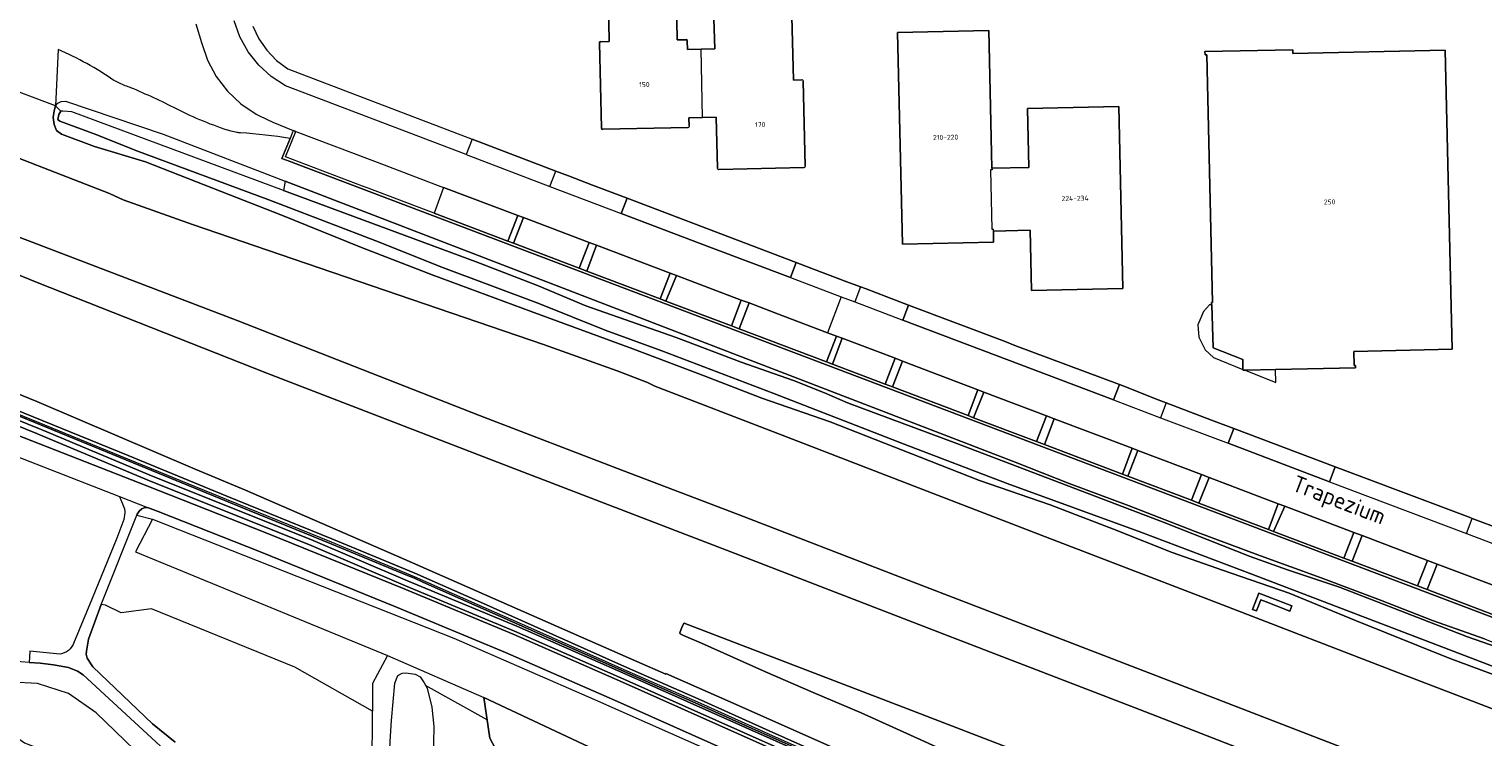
# Model space of a CAD drawing. Header units: metres. Extents: x 92650 to 117222, y 425801 to 461092.
# Tile 9 of 146: x 114394 to 114660, y 426306 to 426436. Entities that reach past the tile are written whole.
import ezdxf
from ezdxf.enums import TextEntityAlignment as Align

# ---------------------------------------------------------------- set-up
doc = ezdxf.new("R2010")
doc.units = ezdxf.units.M
for name, color, linetype, lineweight in [('B-WE-GR-BEPLANTING_CULTUUR_BOSPLANTSOEN-GV', 253, 'CONTINUOUS', 15), ('B-WE-GR-BEPLANTING_CULTUUR_HEESTERS-GV', 253, 'CONTINUOUS', 15), ('B-WE-GR-GROENVOORZIENING-GV', 253, 'CONTINUOUS', 15), ('B-WE-GR-HAAG-GV', 253, 'CONTINUOUS', 15), ('B-WE-IE-TERREINAFSCHEIDING_KUNSTMATIG_HEKWERK-G', 253, 'IE-TERREINAFSCHEIDING_KUNSTMATIG-SO', 15), ('B-WE-IE-TERREINAFSCHEIDING_KUNSTMATIG_MUUR-GV', 253, 'CONTINUOUS', 15), ('B-WE-KW-KUNSTWERK_GELUIDSWERING_SCHERM-G', 253, 'CONTINUOUS', 15), ('B-WE-OG-BEBOUWING-GV', 253, 'CONTINUOUS', 15), ('B-WE-OG-BEBOUWING-T18', 253, 'CONTINUOUS', 15), ('B-WE-OG-BEBOUWING_OVERBOUWING-GV', 253, 'CONTINUOUS', 15), ('B-WE-OG-TERREIN_BEGROEID-GV', 253, 'CONTINUOUS', 15), ('B-WE-OG-TERREIN_ERF-GV', 253, 'CONTINUOUS', 15), ('B-WE-OG-TERREIN_OEVER-GV', 253, 'CONTINUOUS', 15), ('B-WE-OG-TOPOGRAFIE-T18', 7, 'CONTINUOUS', 15), ('B-WE-OG-WATER-GV', 253, 'CONTINUOUS', 15), ('B-WE-VH-GESLOTENVERHARDING-GV', 253, 'CONTINUOUS', 15), ('B-WE-VH-GESLOTENVERHARDING_ASFALT-GV', 253, 'CONTINUOUS', 15), ('B-WE-VH-ONVERHARD_ZAND-GV', 253, 'CONTINUOUS', 15), ('B-WE-VH-OPENVERHARDING-GV', 253, 'CONTINUOUS', 15), ('B-WE-VH-OPENVERHARDING_BETONSTRAATSTEEN-GV', 253, 'CONTINUOUS', 15), ('B-WE-VH-OPENVERHARDING_STRAATBAKSTEEN-GV', 253, 'CONTINUOUS', 15), ('B-WE-VH-OPENVERHARDING_TEGEL-GV', 253, 'CONTINUOUS', 15)]:
    doc.layers.add(name, color=color, linetype=linetype, lineweight=lineweight)
doc.styles.add('NLCS-ISO-M200-T18', font='NLCS-ISO.ttf', dxfattribs={"height": 0.36})
doc.linetypes.add('IE-TERREINAFSCHEIDING_KUNSTMATIG-SO', pattern='A,4,[82,NLCS.SHX,S=0.75,R=90,X=0,Y=0],4,-2', length=10)

msp = doc.modelspace()

# ---------------------------------------------------------------- linework, layer by layer
at = {"layer": 'B-WE-GR-BEPLANTING_CULTUUR_BOSPLANTSOEN-GV', "transparency": 33554687, "flags": 128}
msp.add_lwpolyline([(114532.46, 426287.585), (114476.964, 426313.632), (114478.043, 426306.249), (114481.278, 426300.194), (114502.901, 426290.96), (114526.736, 426280.783), (114529.251, 426283.771)], close=True, dxfattribs=at)
at = {"layer": 'B-WE-GR-BEPLANTING_CULTUUR_HEESTERS-GV', "transparency": 33554687, "flags": 128}
for points in [[(114482.347, 426396.684), (114484.208, 426401.363), (114483.162, 426401.758), (114481.358, 426397.059)], [(114510.204, 426386.124), (114512.142, 426390.791), (114511, 426391.223), (114509.182, 426386.512)], [(114540.655, 426374.581), (114542.437, 426379.321), (114541.395, 426379.717), (114539.577, 426374.989)], [(114566.456, 426364.8), (114568.33, 426369.495), (114567.23, 426369.912), (114565.448, 426365.182)], [(114594.654, 426354.11), (114596.436, 426358.828), (114595.432, 426359.209), (114593.65, 426354.491)], [(114621.274, 426344.019), (114623.328, 426348.622), (114622.132, 426349.076), (114620.315, 426344.382)]]:
    msp.add_lwpolyline(points, close=True, dxfattribs=at)
at = {"layer": 'B-WE-GR-GROENVOORZIENING-GV', "transparency": 33554687, "flags": 128}
for points in [[(114666.833, 426315.875), (114653.356, 426320.866), (114636.26, 426327.719), (114624.089, 426332.7), (114611.929, 426336.946), (114602.704, 426340.183), (114592.029, 426344.427), (114580.458, 426348.867), (114567.542, 426353.324), (114556.672, 426357.583), (114540.26, 426364.038), (114527.74, 426368.386), (114517.19, 426372.43), (114504.178, 426377.36), (114485.57, 426384.18), (114467.526, 426390.94), (114454.605, 426395.934), (114439.852, 426401.901), (114428.975, 426406.121), (114415.097, 426411.539), (114405.82, 426414.369), (114399.749, 426416.6), (114398.862, 426417.309), (114398.418, 426418.398), (114398.226, 426419.68), (114398.412, 426420.857), (114398.685, 426421.826), (114382.581, 426427.81)], [(114380.734, 426416.536), (114408.538, 426405.76), (114411.059, 426404.611), (114423.721, 426400.113), (114442.013, 426393.81), (114487.864, 426378.152), (114501.296, 426373.363), (114506.849, 426371.223), (114508.173, 426370.535), (114530.646, 426361.94), (114556.352, 426351.957), (114580.381, 426342.704), (114611.918, 426330.592), (114643.777, 426318.286), (114666.495, 426309.579)], [(114738.004, 426264.306), (114711.847, 426274.427), (114678.82, 426287.195), (114645.609, 426299.936), (114610.191, 426313.657), (114582.025, 426324.526), (114552.904, 426335.719), (114523.624, 426347.02), (114502.154, 426355.226), (114476.146, 426365.203), (114431.851, 426382.562), (114388.977, 426398.958)], [(114386.9, 426392.947), (114395.344, 426389.531), (114437.316, 426372.921), (114479.462, 426356.665), (114522.113, 426340.264), (114561.779, 426324.933), (114596.765, 426311.468), (114639.031, 426295.031), (114683.772, 426277.81), (114723.443, 426262.542), (114730.075, 426259.417), (114736.56, 426256.491)], [(114667.163, 426234.182), (114658.581, 426240.505), (114649.908, 426246.766), (114639.974, 426253.566), (114629.916, 426260.013), (114617.326, 426267.614), (114606.878, 426273.553), (114596.332, 426279.032), (114584.818, 426284.717), (114569.214, 426291.928), (114555.771, 426297.966), (114542.273, 426303.874), (114521.538, 426313.027), (114510.227, 426318.018), (114510.181, 426317.916), (114504.901, 426320.242), (114462.375, 426338.926), (114433.417, 426351.569), (114424.189, 426355.369), (114395.276, 426367.746), (114374.154, 426376.38)], [(114376.689, 426369.405), (114395.383, 426361.83), (114395.952, 426361.6), (114396.213, 426361.491), (114416.158, 426353.132), (114444.94, 426341.619), (114462.629, 426334.087), (114482.572, 426325.763), (114502.517, 426317.024), (114541.184, 426299.761), (114577.49, 426283.344), (114579.155, 426282.515), (114579.601, 426283.411), (114577.919, 426284.248), (114541.594, 426300.673), (114502.921, 426317.938), (114482.966, 426326.683), (114463.017, 426335.009), (114445.322, 426342.543), (114416.537, 426354.058), (114396.333, 426362.524), (114395.759, 426362.757), (114377.069, 426370.33)], [(114389.379, 426367.105), (114411.944, 426357.869), (114429.976, 426350.477), (114449.141, 426342.648), (114464.337, 426336.365), (114476.315, 426331.06), (114486.134, 426326.688), (114502.629, 426319.346), (114516.652, 426313.169), (114529.11, 426307.563), (114547.389, 426299.434), (114557.952, 426294.773), (114570.335, 426289.18), (114587.421, 426281.119), (114596.734, 426276.319), (114609.912, 426269.139), (114620.996, 426262.682), (114632.573, 426255.524), (114643.136, 426248.582), (114651.826, 426242.603), (114661.125, 426235.803)], [(114676.567, 426264.517), (114643.231, 426277.319), (114600.816, 426293.69), (114555.183, 426311.276), (114513.544, 426327.256), (114513.513, 426327.244), (114513.475, 426327.208), (114513.214, 426326.633), (114512.782, 426325.459), (114512.832, 426325.314), (114513.43, 426324.995), (114516.747, 426323.585), (114528.418, 426318.355), (114537.112, 426314.576), (114545.913, 426310.838), (114557.446, 426305.612), (114576.258, 426297.012), (114589.171, 426290.95), (114596.864, 426287.108), (114611.629, 426279.395), (114625.331, 426271.609), (114638.29, 426263.537), (114650.398, 426255.594), (114663.514, 426246.266)]]:
    msp.add_lwpolyline(points, dxfattribs=at)
msp.add_lwpolyline([(114619.885, 426331.14), (114618.943, 426331.514), (114618.156, 426329.475), (114617.436, 426329.769), (114618.58, 426332.743), (114624.625, 426330.398), (114624.253, 426329.464)], close=True, dxfattribs=at)
at = {"layer": 'B-WE-GR-HAAG-GV', "transparency": 33554687, "flags": 128}
msp.add_lwpolyline([(114376.689, 426369.405), (114395.383, 426361.83), (114395.952, 426361.6), (114396.213, 426361.491), (114416.158, 426353.132), (114444.94, 426341.619), (114462.629, 426334.087), (114482.572, 426325.763), (114502.517, 426317.024), (114541.184, 426299.761), (114577.49, 426283.344), (114579.155, 426282.515), (114579.601, 426283.411), (114577.919, 426284.248), (114541.594, 426300.673), (114502.921, 426317.938), (114482.966, 426326.683), (114463.017, 426335.009), (114445.322, 426342.543), (114416.537, 426354.058), (114396.333, 426362.524), (114395.759, 426362.757), (114377.069, 426370.33)], dxfattribs=at)
at = {"layer": 'B-WE-IE-TERREINAFSCHEIDING_KUNSTMATIG_HEKWERK-G', "transparency": 33554687, "flags": 128}
msp.add_lwpolyline([(114531.41, 426280.29), (114526.736, 426280.783), (114502.901, 426290.96), (114481.278, 426300.194), (114478.043, 426306.249), (114477.561, 426309.549), (114466.296, 426315.849)], dxfattribs=at)
at = {"layer": 'B-WE-IE-TERREINAFSCHEIDING_KUNSTMATIG_MUUR-GV', "transparency": 33554687, "flags": 128}
for points in [[(114661.125, 426235.803), (114651.826, 426242.603), (114643.136, 426248.582), (114632.573, 426255.524), (114620.996, 426262.682), (114609.912, 426269.139), (114596.734, 426276.319), (114587.421, 426281.119), (114570.335, 426289.18), (114557.952, 426294.773), (114547.389, 426299.434), (114529.11, 426307.563), (114516.652, 426313.169), (114502.629, 426319.346), (114486.134, 426326.688), (114476.315, 426331.06), (114464.337, 426336.365), (114449.141, 426342.648), (114429.976, 426350.477), (114411.944, 426357.869), (114389.379, 426367.105)], [(114391.158, 426365.424), (114415.211, 426355.577), (114434.052, 426347.859), (114449.171, 426341.683), (114462.714, 426336.088), (114464.251, 426335.453), (114465.789, 426334.767), (114482.704, 426327.261), (114507.513, 426316.24), (114515.594, 426312.688), (114526.005, 426308.005), (114548.473, 426298.001)]]:
    msp.add_lwpolyline(points, dxfattribs=at)
at = {"layer": 'B-WE-KW-KUNSTWERK_GELUIDSWERING_SCHERM-G', "transparency": 33554687, "flags": 128}
for points in [[(114516.585, 426312.55), (114502.562, 426318.726), (114486.067, 426326.068), (114476.248, 426330.44), (114464.272, 426335.744), (114449.079, 426342.026), (114429.914, 426349.855), (114411.882, 426357.248), (114389.316, 426366.483), (114373.585, 426372.906)], [(114557.885, 426294.154), (114547.323, 426298.814), (114529.043, 426306.944), (114516.585, 426312.55)]]:
    msp.add_lwpolyline(points, dxfattribs=at)
at = {"layer": 'B-WE-OG-BEBOUWING-GV', "transparency": 33554687, "flags": 128}
for points in [[(114491.951, 426462.145), (114515.938, 426462.722), (114516.515, 426437.732), (114518.994, 426437.789), (114519.133, 426432.194), (114516.634, 426432.132)], [(114516.926, 426419.685), (114519.425, 426419.744), (114519.646, 426410.418), (114519.575, 426410.347), (114519.803, 426410.118), (114519.868, 426410.18), (114535.413, 426410.545), (114535.486, 426410.477), (114535.705, 426410.712), (114535.637, 426410.777), (114535.276, 426426.326), (114535.344, 426426.399), (114535.11, 426426.617), (114535.042, 426426.544), (114533.506, 426426.502), (114533.235, 426438.103)], [(114569.803, 426410.391), (114569.23, 426435.575), (114552.541, 426435.182), (114553.431, 426396.505), (114570.106, 426396.896), (114570.062, 426398.915), (114570.057, 426399.275)], [(114570.062, 426398.915), (114576.77, 426399.064), (114577.051, 426388.053), (114593.704, 426388.438), (114592.958, 426421.707), (114576.279, 426421.337), (114576.518, 426410.54), (114569.803, 426410.391), (114569.812, 426410.117), (114569.543, 426410.111), (114569.788, 426399.268), (114570.057, 426399.275)]]:
    msp.add_lwpolyline(points, dxfattribs=at)
for points in [[(114512.295, 426433.839), (114512.064, 426444.231), (114499.638, 426443.98), (114499.87, 426433.549), (114498.333, 426433.516), (114498.262, 426433.587), (114498.037, 426433.363), (114498.11, 426433.294), (114498.456, 426417.736), (114498.388, 426417.662), (114498.624, 426417.446), (114498.691, 426417.52), (114514.234, 426417.869), (114514.301, 426417.8), (114514.522, 426418.025), (114514.455, 426418.098), (114514.418, 426419.625), (114516.926, 426419.685), (114516.634, 426432.132), (114514.15, 426432.071), (114514.103, 426433.658), (114514.171, 426433.731), (114513.939, 426433.947), (114513.871, 426433.878)], [(114624.801, 426431.341), (114624.784, 426432.045), (114608.73, 426431.72), (114608.743, 426431.121), (114609.093, 426431.129), (114610.082, 426385.86), (114609.902, 426385.856), (114609.913, 426385.428), (114610.002, 426385.431), (114610.201, 426377.546), (114615.631, 426375.44), (114615.673, 426373.639), (114615.677, 426373.461), (114616.095, 426373.471), (114621.615, 426373.598), (114636.226, 426373.934), (114636.217, 426374.359), (114635.967, 426374.353), (114635.909, 426376.923), (114653.909, 426377.33), (114652.623, 426432)]]:
    msp.add_lwpolyline(points, close=True, dxfattribs=at)
at = {"layer": 'B-WE-OG-BEBOUWING_OVERBOUWING-GV', "transparency": 33554687, "flags": 128}
for points in [[(114610.201, 426377.546), (114610.002, 426385.431), (114609.541, 426385.415), (114608.445, 426384.211), (114607.427, 426381.747), (114607.593, 426379.523), (114608.774, 426377.228), (114610.26, 426375.804), (114615.673, 426373.639), (114615.631, 426375.44)], [(114621.693, 426371.231), (114621.615, 426373.598), (114616.094, 426373.471)]]:
    msp.add_lwpolyline(points, close=True, dxfattribs=at)
at = {"layer": 'B-WE-OG-TERREIN_BEGROEID-GV', "transparency": 33554687, "flags": 128}
for points in [[(114662.41, 426328.424), (114649.33, 426333.383), (114647.551, 426334.057), (114635.646, 426338.571), (114634.124, 426339.148), (114621.274, 426344.019), (114620.315, 426344.382), (114607.608, 426349.199), (114606.243, 426349.717), (114594.654, 426354.11), (114593.65, 426354.491), (114579.43, 426359.881), (114577.958, 426360.439), (114566.456, 426364.8), (114565.448, 426365.182), (114551.649, 426370.413), (114550.313, 426370.919), (114540.655, 426374.581), (114539.577, 426374.989), (114523.593, 426381.048), (114522.201, 426381.576), (114510.204, 426386.124), (114509.182, 426386.512), (114495.785, 426391.59), (114494.375, 426392.125), (114482.347, 426396.684), (114481.358, 426397.059), (114467.839, 426402.184), (114466.379, 426402.738), (114455.782, 426406.755), (114454.764, 426407.141), (114440.714, 426412.467), (114442.596, 426417.111), (114442.133, 426417.298), (114441.532, 426415.816), (114440.058, 426412.181), (114441.355, 426411.689), (114711.939, 426309.115)], [(114377.069, 426370.33), (114395.759, 426362.757), (114396.333, 426362.524), (114416.537, 426354.058), (114445.322, 426342.543), (114463.017, 426335.009), (114482.966, 426326.683), (114502.921, 426317.938), (114541.594, 426300.673), (114577.919, 426284.248), (114579.601, 426283.411), (114579.155, 426282.515), (114577.49, 426283.344), (114541.184, 426299.761), (114502.517, 426317.024), (114482.572, 426325.763), (114462.629, 426334.087), (114444.94, 426341.619), (114416.158, 426353.132), (114396.213, 426361.491), (114395.952, 426361.6), (114395.383, 426361.83), (114376.689, 426369.405)], [(114376.091, 426367.676), (114415.332, 426352.355), (114437.283, 426343.683), (114462.403, 426333.525), (114482.334, 426325.206), (114502.271, 426316.469), (114540.935, 426299.208)], [(114548.473, 426298.001), (114526.005, 426308.005), (114515.594, 426312.688), (114507.513, 426316.24), (114482.704, 426327.261), (114465.789, 426334.767), (114464.251, 426335.453), (114462.714, 426336.088), (114449.171, 426341.683), (114434.052, 426347.859), (114415.211, 426355.577), (114391.158, 426365.424)], [(114587.729, 426255.021), (114593.783, 426270.399), (114590.109, 426272.34), (114575.663, 426279.528), (114539.435, 426295.91), (114500.794, 426313.161), (114480.897, 426321.88), (114461.013, 426330.179), (114435.926, 426340.323), (114417.411, 426347.638), (114415.463, 426348.402), (114414.896, 426348.337), (114414.464, 426348.158), (114413.944, 426347.745), (114413.589, 426347.142), (114413.533, 426347.001), (114416.373, 426346.251), (114471.477, 426324.533), (114497.186, 426313.27), (114549.032, 426290.339), (114584.934, 426273.587), (114579.685, 426262.906), (114587.349, 426259.676), (114585.968, 426255.637)], [(114416.373, 426346.251), (114413.298, 426340.26), (114459.337, 426321.347), (114476.964, 426313.632), (114532.46, 426287.585), (114529.251, 426283.771), (114531.718, 426282.013), (114533.208, 426280.709), (114534.893, 426280.375), (114536.32, 426280.06), (114541.792, 426278.875), (114579.685, 426262.906)], [(114407.011, 426330.684), (114404.683, 426324.309), (114404.306, 426322.151), (114404.296, 426321.587), (114404.443, 426320.823), (114405.496, 426319.249), (114416.427, 426308.849), (114420.526, 426305.482)], [(114459.345, 426289.241), (114456.5, 426289.965), (114456.599, 426311.143), (114442.414, 426319.19), (114416.201, 426329.891), (114410.643, 426329.144), (114407.823, 426330.554), (114407.011, 426330.684)], [(114492.005, 426271.087), (114492.881, 426273.692), (114493, 426274.56), (114492.907, 426275.001), (114492.566, 426275.474), (114491.899, 426276.016), (114490.669, 426276.44), (114488.975, 426276.858), (114474.752, 426278.971), (114469.987, 426280.274), (114465.392, 426281.865), (114436.12, 426293.427), (114432.586, 426295.059), (114427.504, 426297.864), (114423.916, 426300.196), (114419.4, 426303.36), (114403.701, 426317.779), (114402.685, 426318.471), (114401.036, 426319.129), (114398.327, 426319.646), (114395.864, 426319.957), (114393.869, 426320.05), (114390.838, 426320.306), (114390.706, 426316.44)], [(114459.337, 426321.347), (114456.599, 426316.203), (114456.599, 426311.143)], [(114459.345, 426289.241), (114459.153, 426289.638), (114459.838, 426305.622), (114460.061, 426309.486), (114460.67, 426316.257), (114461.236, 426317.685), (114462, 426318.086), (114462.688, 426318.164), (114464.413, 426317.942), (114465.295, 426317.431), (114466.018, 426316.353), (114466.575, 426315.344), (114467.417, 426311.887), (114467.807, 426308.331), (114467.698, 426302.264), (114468.072, 426294.96), (114467.156, 426288.649)], [(114465.638, 426287.356), (114466.092, 426287.219), (114467.115, 426287.002), (114467.132, 426287.332), (114467.172, 426288.131), (114467.226, 426288.128), (114467.422, 426288.118), (114467.672, 426288.105), (114467.611, 426286.897), (114469.064, 426286.589), (114472.135, 426286.707), (114474.734, 426288.951), (114476.741, 426291.55), (114477.804, 426294.463), (114478.198, 426297.928), (114479.182, 426299.109), (114481.278, 426300.194), (114478.043, 426306.249), (114476.964, 426313.632)]]:
    msp.add_lwpolyline(points, dxfattribs=at)
msp.add_lwpolyline([(114395.373, 426316.225), (114390.706, 426316.44), (114390.478, 426309.732), (114390.677, 426307.993), (114390.934, 426307.242), (114391.457, 426306.482), (114392.986, 426305.356), (114461.059, 426278.96), (114484.471, 426270.032), (114486.122, 426268.445), (114486.544, 426267.7), (114486.585, 426267.465), (114485.963, 426265.537), (114484.473, 426264.248), (114483.829, 426264.231), (114488.741, 426262.403), (114491.339, 426269.106), (114492.005, 426271.087), (114465.417, 426279.071), (114437.416, 426290.332), (114425.534, 426295.265), (114418.361, 426299.053), (114406.092, 426310.87), (114401.035, 426314.378)], close=True, dxfattribs=at)
at = {"layer": 'B-WE-OG-TERREIN_ERF-GV', "transparency": 33554687, "flags": 128}
for points in [[(114533.235, 426438.103), (114533.506, 426426.502), (114535.042, 426426.544), (114535.11, 426426.617), (114535.344, 426426.399), (114535.276, 426426.326), (114535.637, 426410.777), (114535.705, 426410.712), (114535.486, 426410.477), (114535.413, 426410.545), (114519.868, 426410.18), (114519.803, 426410.118), (114519.575, 426410.347), (114519.646, 426410.418), (114519.425, 426419.744), (114516.926, 426419.685), (114514.418, 426419.625), (114514.455, 426418.098), (114514.522, 426418.025), (114514.301, 426417.8), (114514.234, 426417.869), (114498.691, 426417.52), (114498.624, 426417.446), (114498.388, 426417.662), (114498.456, 426417.736), (114498.11, 426433.294), (114498.037, 426433.363), (114498.262, 426433.587), (114498.333, 426433.516), (114499.87, 426433.549), (114499.638, 426443.98)], [(114512.064, 426444.231), (114512.295, 426433.839), (114513.871, 426433.878), (114513.939, 426433.947), (114514.171, 426433.731), (114514.103, 426433.658), (114514.15, 426432.071), (114516.634, 426432.132), (114519.133, 426432.194), (114518.994, 426437.789)], [(114434.745, 426436.343), (114435.853, 426434.046), (114437.308, 426431.951), (114439.072, 426430.11), (114441.103, 426428.567), (114474.809, 426415.704), (114490.083, 426409.876), (114492.414, 426408.986), (114496.825, 426407.316), (114503.117, 426404.926), (114534.016, 426393.188), (114537.209, 426391.975), (114543.296, 426389.657), (114545.781, 426388.72), (114546.79, 426388.339), (114550.561, 426386.903), (114554.544, 426385.393), (114572.191, 426378.703), (114574.009, 426378.012), (114593.084, 426370.862), (114594.669, 426370.268), (114599.674, 426368.268), (114601.644, 426367.52), (114609.943, 426364.37), (114613.979, 426362.844), (114632.491, 426355.844), (114636.406, 426354.364), (114657.003, 426346.614), (114657.57, 426346.402), (114663.107, 426344.327)]]:
    msp.add_lwpolyline(points, dxfattribs=at)
for points in [[(114570.106, 426396.896), (114553.431, 426396.505), (114552.541, 426435.182), (114569.23, 426435.575), (114569.803, 426410.391), (114576.518, 426410.54), (114576.279, 426421.337), (114592.958, 426421.707), (114593.704, 426388.438), (114577.051, 426388.053), (114576.77, 426399.064), (114570.062, 426398.915)], [(114610.002, 426385.431), (114609.913, 426385.428), (114609.902, 426385.856), (114610.082, 426385.86), (114609.093, 426431.129), (114608.743, 426431.121), (114608.73, 426431.72), (114624.784, 426432.045), (114624.801, 426431.341), (114652.623, 426432), (114653.909, 426377.33), (114635.909, 426376.923), (114635.967, 426374.353), (114636.217, 426374.359), (114636.226, 426373.934), (114621.615, 426373.598), (114616.095, 426373.471), (114615.677, 426373.461), (114615.673, 426373.639), (114615.631, 426375.44), (114610.201, 426377.546)]]:
    msp.add_lwpolyline(points, close=True, dxfattribs=at)
at = {"layer": 'B-WE-OG-TERREIN_OEVER-GV', "transparency": 33554687, "flags": 128}
for points in [[(114666.514, 426317.354), (114617.31, 426336.219), (114596.985, 426343.874), (114572.577, 426352.777), (114553.773, 426359.948), (114529.924, 426369.21), (114509.446, 426377.01), (114499.127, 426380.796), (114487.001, 426385.69), (114469.082, 426392.369), (114458.024, 426396.799), (114437.63, 426404.624), (114413.335, 426413.607), (114406.21, 426416.497), (114399.447, 426418.967), (114399.113, 426419.323), (114399.284, 426420.185), (114399.629, 426420.799), (114398.685, 426421.826), (114398.412, 426420.857), (114398.226, 426419.68), (114398.418, 426418.398), (114398.862, 426417.309), (114399.749, 426416.6), (114405.82, 426414.369), (114415.097, 426411.539), (114428.975, 426406.121), (114439.852, 426401.901), (114454.605, 426395.934), (114467.526, 426390.94), (114485.57, 426384.18), (114504.178, 426377.36), (114517.19, 426372.43), (114527.74, 426368.386), (114540.26, 426364.038), (114556.672, 426357.583), (114567.542, 426353.324), (114580.458, 426348.867), (114592.029, 426344.427), (114602.704, 426340.183), (114611.929, 426336.946), (114624.089, 426332.7), (114636.26, 426327.719), (114653.356, 426320.866), (114666.833, 426315.875)], [(114659.838, 426324.391), (114650.3, 426327.762), (114640.818, 426331.461), (114629.96, 426335.558), (114618.847, 426339.562), (114606.919, 426344.005), (114594.875, 426348.686), (114583.897, 426352.785), (114574.034, 426356.667), (114440.657, 426408.007), (114440.342, 426406.345), (114475.559, 426393.259), (114486.757, 426388.943), (114495.564, 426385.243), (114512.071, 426379.445), (114523.989, 426374.944), (114533.55, 426371.589), (114539.204, 426369.352), (114543.404, 426367.528), (114563.368, 426360.075), (114601.277, 426345.641), (114616.956, 426339.413), (114623.802, 426336.967), (114633.282, 426333.824), (114656.725, 426324.733), (114662.122, 426322.838)]]:
    msp.add_lwpolyline(points, dxfattribs=at)
at = {"layer": 'B-WE-OG-WATER-GV', "transparency": 33554687, "flags": 128}
msp.add_lwpolyline([(114662.122, 426322.838), (114656.725, 426324.733), (114633.282, 426333.824), (114623.802, 426336.967), (114616.956, 426339.413), (114601.277, 426345.641), (114563.368, 426360.075), (114543.404, 426367.528), (114539.204, 426369.352), (114533.55, 426371.589), (114523.989, 426374.944), (114512.071, 426379.445), (114495.564, 426385.243), (114486.757, 426388.943), (114475.559, 426393.259), (114440.342, 426406.345), (114401.629, 426420.731), (114399.995, 426420.853), (114399.629, 426420.799), (114399.284, 426420.185), (114399.113, 426419.323), (114399.447, 426418.967), (114406.21, 426416.497), (114413.335, 426413.607), (114437.63, 426404.624), (114458.024, 426396.799), (114469.082, 426392.369), (114487.001, 426385.69), (114499.127, 426380.796), (114509.446, 426377.01), (114529.924, 426369.21), (114553.773, 426359.948), (114572.577, 426352.777), (114596.985, 426343.874), (114617.31, 426336.219), (114666.514, 426317.354)], dxfattribs=at)
at = {"layer": 'B-WE-VH-GESLOTENVERHARDING-GV', "transparency": 33554687, "flags": 128}
for points in [[(114666.495, 426309.579), (114643.777, 426318.286), (114611.918, 426330.592), (114580.381, 426342.704), (114556.352, 426351.957), (114530.646, 426361.94), (114508.173, 426370.535), (114506.849, 426371.223), (114501.296, 426373.363), (114487.864, 426378.152), (114442.013, 426393.81), (114423.721, 426400.113), (114411.059, 426404.611), (114408.538, 426405.76), (114380.734, 426416.536)], [(114388.977, 426398.958), (114431.851, 426382.562), (114476.146, 426365.203), (114502.154, 426355.226), (114523.624, 426347.02), (114552.904, 426335.719), (114582.025, 426324.526), (114610.191, 426313.657), (114645.609, 426299.936), (114678.82, 426287.195)], [(114736.56, 426256.491), (114730.075, 426259.417), (114723.443, 426262.542), (114683.772, 426277.81), (114639.031, 426295.031), (114596.765, 426311.468), (114561.779, 426324.933), (114522.113, 426340.264), (114479.462, 426356.665), (114437.316, 426372.921), (114395.344, 426389.531), (114386.9, 426392.947)], [(114374.154, 426376.38), (114395.276, 426367.746), (114424.189, 426355.369), (114433.417, 426351.569), (114462.375, 426338.926), (114504.901, 426320.242), (114510.181, 426317.916), (114510.227, 426318.018), (114521.538, 426313.027), (114542.273, 426303.874), (114555.771, 426297.966), (114569.214, 426291.928), (114584.818, 426284.717), (114596.332, 426279.032), (114606.878, 426273.553), (114617.326, 426267.614), (114629.916, 426260.013), (114639.974, 426253.566), (114649.908, 426246.766), (114658.581, 426240.505), (114667.163, 426234.182)], [(114663.514, 426246.266), (114650.398, 426255.594), (114638.29, 426263.537), (114625.331, 426271.609), (114611.629, 426279.395), (114596.864, 426287.108), (114589.171, 426290.95), (114576.258, 426297.012), (114557.446, 426305.612), (114545.913, 426310.838), (114537.112, 426314.576), (114528.418, 426318.355), (114516.747, 426323.585), (114513.43, 426324.995), (114512.832, 426325.314), (114512.782, 426325.459), (114513.214, 426326.633), (114513.475, 426327.208), (114513.513, 426327.244), (114513.544, 426327.256), (114555.183, 426311.276), (114600.816, 426293.69), (114643.231, 426277.319), (114676.567, 426264.517)]]:
    msp.add_lwpolyline(points, dxfattribs=at)
at = {"layer": 'B-WE-VH-GESLOTENVERHARDING_ASFALT-GV', "transparency": 33554687, "flags": 128}
for points in [[(114599.325, 426271.571), (114591.781, 426275.556), (114577.23, 426282.797), (114540.935, 426299.208), (114502.271, 426316.469), (114482.334, 426325.206), (114462.403, 426333.525), (114437.283, 426343.683), (114415.332, 426352.355), (114376.091, 426367.676), (114332.297, 426385.014), (114296.659, 426399.002), (114287.188, 426402.525), (114264.121, 426411.422), (114230.291, 426424.07), (114217.691, 426428.829), (114177.706, 426443.931)], [(114374.75, 426364.31), (114410.342, 426350.411), (114415.463, 426348.402), (114417.411, 426347.638), (114435.926, 426340.323), (114461.013, 426330.179), (114480.897, 426321.88), (114500.794, 426313.161), (114539.435, 426295.91), (114575.663, 426279.528), (114590.109, 426272.34), (114593.783, 426270.399), (114596.539, 426268.943), (114597.98, 426268.182)], [(114410.342, 426350.411), (114411.293, 426348.144), (114411.316, 426347.585), (114411.323, 426347.406), (114411.15, 426346.187), (114409.881, 426342.782), (114405.362, 426331.764), (114401.949, 426323.504), (114401.891, 426323.366), (114401.667, 426322.955), (114401.381, 426322.584), (114401.04, 426322.263), (114400.653, 426321.999), (114400.229, 426321.8), (114399.779, 426321.669), (114399.314, 426321.611), (114398.846, 426321.627), (114394.003, 426322.136), (114393.869, 426320.05), (114395.864, 426319.957), (114398.327, 426319.646), (114401.036, 426319.129), (114402.685, 426318.471), (114403.701, 426317.779), (114419.4, 426303.36)], [(114420.526, 426305.482), (114416.427, 426308.849), (114405.496, 426319.249), (114404.443, 426320.823), (114404.296, 426321.587), (114404.306, 426322.151), (114404.683, 426324.309), (114407.011, 426330.684), (114413.533, 426347.001), (114413.589, 426347.142), (114413.944, 426347.745), (114414.464, 426348.158), (114414.896, 426348.337), (114415.463, 426348.402)]]:
    msp.add_lwpolyline(points, dxfattribs=at)
at = {"layer": 'B-WE-VH-ONVERHARD_ZAND-GV', "transparency": 33554687, "flags": 128}
for points in [[(114399.144, 426432.094), (114398.685, 426421.826)], [(114398.685, 426421.826), (114399.126, 426422.305), (114399.709, 426422.596), (114400.519, 426422.642), (114418.354, 426416.592), (114440.657, 426408.007), (114574.034, 426356.667), (114583.897, 426352.785), (114594.875, 426348.686), (114606.919, 426344.005), (114618.847, 426339.562), (114629.96, 426335.558), (114640.818, 426331.461), (114650.3, 426327.762), (114659.838, 426324.391), (114668.33, 426320.925), (114691.31, 426312.132), (114702.996, 426307.553)], [(114711.939, 426309.115), (114441.355, 426411.689), (114440.058, 426412.181), (114441.532, 426415.816)]]:
    msp.add_lwpolyline(points, dxfattribs=at)
at = {"layer": 'B-WE-VH-ONVERHARD_ZAND-GV', "transparency": 33554687}
for points in [[(114409.355, 426426.457, 0.048316), (114399.144, 426432.094)], [(114411.423, 426425.479, -0.0355972), (114409.355, 426426.457)], [(114412.455, 426425.117, -0.0173468), (114411.423, 426425.479)], [(114420.788, 426421.248, 0.013585), (114412.455, 426425.117)], [(114430.776, 426417.151, -0.0447763), (114420.788, 426421.248)], [(114431.816, 426416.923, -0.0383068), (114430.776, 426417.151)], [(114432.472, 426416.861, -0.0244599), (114431.816, 426416.923)], [(114441.532, 426415.816, 0.0276922), (114432.472, 426416.861)]]:
    msp.add_lwpolyline(points, format="xyb", dxfattribs=at)
at = {"layer": 'B-WE-VH-OPENVERHARDING-GV', "transparency": 33554687, "flags": 128}
for points in [[(114481.358, 426397.059), (114483.162, 426401.758), (114469.573, 426406.901), (114467.839, 426402.184)], [(114494.375, 426392.125), (114496.171, 426396.835), (114484.208, 426401.363), (114482.347, 426396.684)], [(114509.182, 426386.512), (114511, 426391.223), (114497.537, 426396.318), (114495.785, 426391.59)], [(114522.201, 426381.576), (114523.983, 426386.31), (114512.142, 426390.791), (114510.204, 426386.124)], [(114539.577, 426374.989), (114541.395, 426379.717), (114539.766, 426380.335), (114530.305, 426383.917), (114525.409, 426385.77), (114523.593, 426381.048)], [(114540.655, 426374.581), (114550.313, 426370.919), (114552.101, 426375.654), (114542.437, 426379.321)], [(114565.448, 426365.182), (114567.23, 426369.912), (114553.46, 426375.138), (114551.649, 426370.413)], [(114577.958, 426360.439), (114579.761, 426365.156), (114568.33, 426369.495), (114566.456, 426364.8)], [(114593.65, 426354.491), (114595.432, 426359.209), (114581.172, 426364.621), (114579.43, 426359.881)], [(114606.243, 426349.717), (114608.066, 426354.414), (114596.436, 426358.828), (114594.654, 426354.11)], [(114620.315, 426344.382), (114622.132, 426349.076), (114609.496, 426353.872), (114607.608, 426349.199)], [(114634.124, 426339.148), (114635.95, 426343.832), (114623.328, 426348.622), (114621.274, 426344.019)], [(114647.551, 426334.057), (114649.398, 426338.729), (114637.433, 426343.269), (114635.646, 426338.571)], [(114662.41, 426328.424), (114664.137, 426333.135), (114651.184, 426338.051), (114649.33, 426333.383)], [(114619.885, 426331.14), (114624.253, 426329.464), (114624.625, 426330.398), (114618.58, 426332.743), (114617.436, 426329.769), (114618.156, 426329.475), (114618.943, 426331.514)]]:
    msp.add_lwpolyline(points, close=True, dxfattribs=at)
at = {"layer": 'B-WE-VH-OPENVERHARDING_BETONSTRAATSTEEN-GV', "transparency": 33554687, "flags": 128}
for points in [[(114473.736, 426412.893), (114440.719, 426425.441), (114438.109, 426427.138), (114435.81, 426429.236), (114433.882, 426431.681), (114432.377, 426434.405), (114431.335, 426437.339)], [(114424.343, 426436.809), (114425.324, 426433.362), (114426.444, 426430.168), (114428.053, 426427.19), (114430.109, 426424.503), (114432.563, 426422.172), (114435.353, 426420.256), (114435.968, 426419.964), (114438.41, 426418.803), (114442.133, 426417.298), (114442.596, 426417.111), (114456.493, 426411.851), (114457.478, 426411.479), (114468.129, 426407.448), (114469.573, 426406.901), (114483.162, 426401.758), (114484.208, 426401.363), (114496.171, 426396.835), (114497.537, 426396.318), (114511, 426391.223), (114512.142, 426390.791), (114523.983, 426386.31), (114525.409, 426385.77), (114530.305, 426383.917), (114539.766, 426380.335)], [(114489.021, 426407.084), (114502.055, 426402.13), (114503.117, 426404.926), (114496.825, 426407.316), (114492.414, 426408.986), (114490.083, 426409.876)], [(114532.959, 426390.405), (114518.264, 426395.97), (114502.055, 426402.13)], [(114545.781, 426388.72), (114543.296, 426389.657), (114537.209, 426391.975), (114534.016, 426393.188), (114532.959, 426390.405), (114542.248, 426386.888), (114544.734, 426385.947)], [(114542.248, 426386.888), (114539.766, 426380.335), (114541.395, 426379.717), (114542.437, 426379.321), (114552.101, 426375.654), (114553.46, 426375.138), (114567.23, 426369.912), (114568.33, 426369.495), (114579.761, 426365.156), (114581.172, 426364.621), (114595.432, 426359.209), (114596.436, 426358.828), (114608.066, 426354.414), (114609.496, 426353.872), (114622.132, 426349.076), (114623.328, 426348.622), (114635.95, 426343.832), (114637.433, 426343.269), (114649.398, 426338.729), (114651.184, 426338.051), (114664.137, 426333.135)], [(114592.026, 426368.039), (114553.496, 426382.629)], [(114601.644, 426367.52), (114599.674, 426368.268), (114594.669, 426370.268), (114593.084, 426370.862), (114592.026, 426368.039), (114600.607, 426364.789)], [(114631.456, 426353.108), (114612.948, 426360.116)], [(114656.499, 426343.625), (114677.527, 426335.663), (114678.573, 426338.405), (114673.947, 426340.171), (114663.107, 426344.327), (114657.57, 426346.402)]]:
    msp.add_lwpolyline(points, dxfattribs=at)
for points in [[(114490.083, 426409.876), (114474.809, 426415.704), (114473.736, 426412.893), (114489.021, 426407.084)], [(114544.734, 426385.947), (114553.496, 426382.629), (114554.544, 426385.393), (114550.561, 426386.903), (114546.79, 426388.339), (114545.781, 426388.72)], [(114600.607, 426364.789), (114612.948, 426360.116), (114613.979, 426362.844), (114609.943, 426364.37), (114601.644, 426367.52)], [(114631.456, 426353.108), (114656.499, 426343.625), (114657.57, 426346.402), (114657.003, 426346.614), (114636.406, 426354.364), (114632.491, 426355.844)]]:
    msp.add_lwpolyline(points, close=True, dxfattribs=at)
at = {"layer": 'B-WE-VH-OPENVERHARDING_STRAATBAKSTEEN-GV', "transparency": 33554687, "flags": 128}
for points in [[(114495.785, 426391.59), (114497.537, 426396.318), (114496.171, 426396.835), (114494.375, 426392.125)], [(114523.593, 426381.048), (114525.409, 426385.77), (114523.983, 426386.31), (114522.201, 426381.576)], [(114551.649, 426370.413), (114553.46, 426375.138), (114552.101, 426375.654), (114550.313, 426370.919)], [(114579.43, 426359.881), (114581.172, 426364.621), (114579.761, 426365.156), (114577.958, 426360.439)], [(114607.608, 426349.199), (114609.496, 426353.872), (114608.066, 426354.414), (114606.243, 426349.717)], [(114635.646, 426338.571), (114637.433, 426343.269), (114635.95, 426343.832), (114634.124, 426339.148)], [(114649.33, 426333.383), (114651.184, 426338.051), (114649.398, 426338.729), (114647.551, 426334.057)]]:
    msp.add_lwpolyline(points, close=True, dxfattribs=at)
at = {"layer": 'B-WE-VH-OPENVERHARDING_TEGEL-GV', "transparency": 33554687, "flags": 128}
for points in [[(114532.959, 426390.405), (114534.016, 426393.188), (114503.117, 426404.926), (114502.055, 426402.13), (114518.264, 426395.97)], [(114554.544, 426385.393), (114553.496, 426382.629), (114592.026, 426368.039), (114593.084, 426370.862), (114574.009, 426378.012), (114572.191, 426378.703)], [(114631.456, 426353.108), (114632.491, 426355.844), (114613.979, 426362.844), (114612.948, 426360.116)]]:
    msp.add_lwpolyline(points, close=True, dxfattribs=at)

# ---------------------------------------------------------------- texts
at = {"layer": 'B-WE-OG-BEBOUWING-T18', "transparency": 33554687, "style": 'NLCS-ISO-M200-T18'}
for s, p in [('150', (114506.282, 426425.694)), ('170', (114527.457, 426418.368)), ('210-220', (114561.331, 426416.04)), ('224-234', (114584.992, 426404.888)), ('250', (114631.501, 426404.23))]:
    msp.add_text(s, height=0.9, rotation=1, dxfattribs=at).set_placement(p, align=Align.MIDDLE)
at = {"layer": 'B-WE-OG-TOPOGRAFIE-T18', "transparency": 33554687, "style": 'NLCS-ISO-M200-T18'}
msp.add_text('Trapezium', height=3, rotation=339, dxfattribs=at).set_placement((114633.093, 426349.361), align=Align.MIDDLE)

doc.saveas('drawing.dxf')
